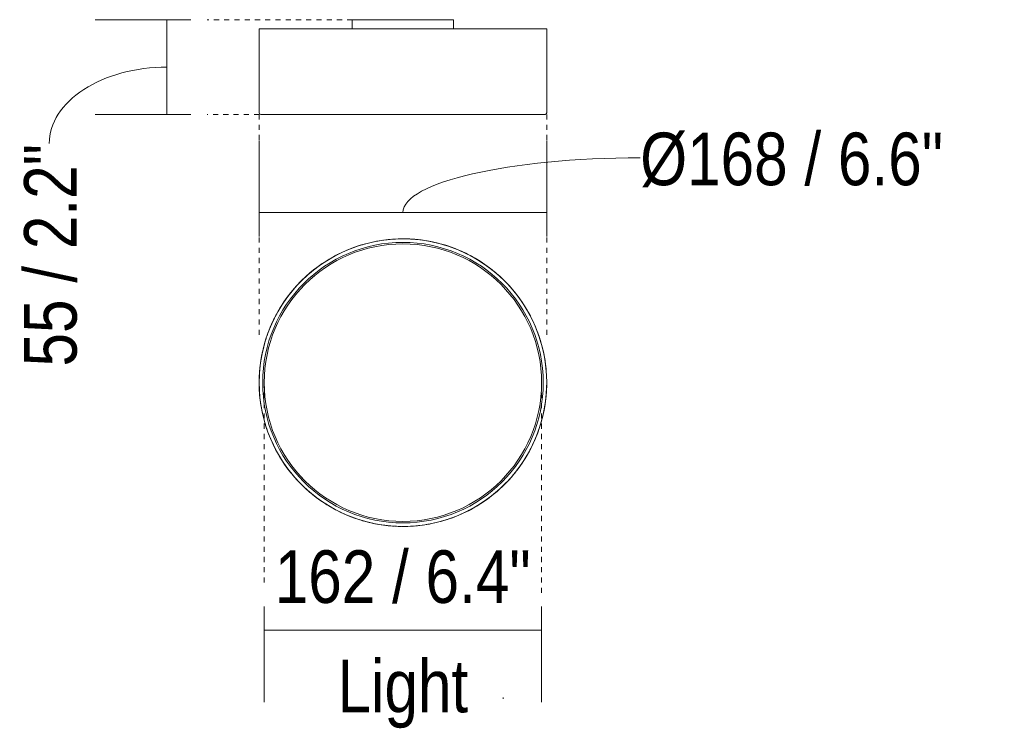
# Model space of a CAD drawing. Header units: millimetres. Extents: x 5806 to 11685, y -2990 to 7544.
# Tile 3 of 4: x 11109 to 11685, y 1584 to 2000. Entities that reach past the tile are written whole.
import ezdxf

# ---------------------------------------------------------------- set-up
doc = ezdxf.new("R2010")
doc.units = ezdxf.units.MM
doc.linetypes.add('Dash', pattern=[6, 3, -3])
doc.layers.add('A-ANNO-DIMS', color=7, linetype='Dash', lineweight=9, true_color=0xd2d2d2)
for name, color, linetype, lineweight in [('A-ANNO-DIMS-14', 7, 'Continuous', 9), ('A-GENM', 7, 'Continuous', 9), ('E-LITE-EQPM', 7, 'Continuous', 20), ('Imports in Families', 7, 'Continuous', 9)]:
    doc.layers.add(name, color=color, linetype=linetype, lineweight=lineweight)
doc.styles.add('Arial Narrow', font='ARIALN.TTF', dxfattribs={"height": 30.8})
doc.dimstyles.new('FARO_-_2_2mm_Arial_Narrow_mm_Inch_Left', dxfattribs={"dimscale": 304.8, "dimtxt": 31.521674, "dimasz": 0, "dimexe": 0.137795, "dimexo": 0.0625, "dimgap": 0.022966, "dimtad": 1, "dimdec": 0, "dimzin": 0, "dimdsep": 46, "dimtxsty": 'Arial Narrow', "dimblk1": 'NONE', "dimblk2": 'NONE', "dimsah": 1, "dimcen": 0.09, "dimadec": 0, "dimazin": 0, "dimtfac": 1, "dimtdec": 4, "dimtix": 1, "dimtmove": 1, "dimatfit": 3, "dimfxl": 0.045932, "dimfxlon": 1, "dimtvp": 1, "dimtolj": 1, "dimtzin": 0, "dimarcsym": 2})
doc.dimstyles.new('FARO_-_2_2mm_Arial_Narrow_mm_Inch_Right', dxfattribs={"dimscale": 304.8, "dimtxt": 31.521674, "dimasz": 0, "dimexe": 0.137795, "dimexo": 0.0625, "dimgap": 0.022966, "dimtad": 1, "dimdec": 0, "dimzin": 0, "dimdsep": 46, "dimtxsty": 'Arial Narrow', "dimblk1": 'NONE', "dimblk2": 'NONE', "dimsah": 1, "dimcen": 0.09, "dimadec": 0, "dimazin": 0, "dimtfac": 1, "dimtdec": 4, "dimtix": 1, "dimtmove": 0, "dimatfit": 3, "dimfxl": 0.045932, "dimfxlon": 1, "dimtvp": 1, "dimtolj": 1, "dimtzin": 0, "dimarcsym": 2})
doc.dimstyles.new('FARO_-_2_2mm_Arial_Narrow_mm_Inch_Right_1', dxfattribs={"dimscale": 304.8, "dimtxt": 31.521674, "dimasz": 0, "dimexe": 0.137795, "dimexo": 0.0625, "dimgap": 0.022966, "dimtad": 1, "dimdec": 0, "dimzin": 0, "dimdsep": 46, "dimtxsty": 'Arial Narrow', "dimblk1": 'NONE', "dimblk2": 'NONE', "dimsah": 1, "dimcen": 0.09, "dimadec": 0, "dimazin": 0, "dimtfac": 1, "dimtdec": 4, "dimtix": 1, "dimtmove": 1, "dimatfit": 3, "dimfxl": 0.045932, "dimfxlon": 1, "dimtvp": 1, "dimtolj": 1, "dimtzin": 0, "dimarcsym": 2})

# ---------------------------------------------------------------- blocks, each defined once
blk = doc.blocks.new('Family1 - Whinche_LIGHT_dwg-525426-Frontal_PDF')
at = {"layer": 'Imports in Families'}
for p, q in [((-3900.66, 1842.82), (-3900.6, 1842.77)), ((-3900.6, 1842.77), (-3900.66, 1842.82)), ((-3773.64, 1732.3), (-3773.7, 1732.35)), ((-3773.7, 1732.35), (-3773.64, 1732.3))]:
    blk.add_line(p, q, dxfattribs=at)
at = {"layer": 'Imports in Families', "flags": 128}
for points in [[(-3773.64, 1732.3), (-3771.48, 1734.89), (-3769.43, 1737.55), (-3767.48, 1740.3), (-3765.65, 1743.13), (-3763.93, 1746.02), (-3762.33, 1748.98), (-3760.84, 1752.01), (-3759.48, 1755.09), (-3758.24, 1758.22), (-3757.13, 1761.4), (-3756.15, 1764.62), (-3755.3, 1767.87), (-3754.58, 1771.16), (-3753.99, 1774.48), (-3753.53, 1777.81), (-3753.21, 1781.17), (-3753.02, 1784.53), (-3752.96, 1787.89), (-3753.04, 1791.26), (-3753.26, 1794.62), (-3753.61, 1797.97), (-3754.09, 1801.3), (-3754.71, 1804.61), (-3755.46, 1807.89), (-3756.33, 1811.15), (-3757.34, 1814.36), (-3758.48, 1817.53), (-3759.74, 1820.65), (-3761.12, 1823.72), (-3762.63, 1826.73), (-3764.25, 1829.68), (-3766, 1832.56), (-3767.85, 1835.37), (-3769.82, 1838.1), (-3771.9, 1840.75), (-3774.07, 1843.32), (-3776.35, 1845.8), (-3778.73, 1848.18), (-3781.2, 1850.47), (-3783.76, 1852.66), (-3786.41, 1854.74), (-3789.14, 1856.72), (-3791.94, 1858.58), (-3794.82, 1860.33), (-3797.76, 1861.97), (-3800.77, 1863.48), (-3803.83, 1864.88), (-3806.95, 1866.15), (-3810.12, 1867.29), (-3813.33, 1868.31), (-3816.57, 1869.2), (-3819.85, 1869.95), (-3823.16, 1870.58), (-3826.49, 1871.07), (-3829.84, 1871.43), (-3833.2, 1871.66), (-3836.57, 1871.75), (-3839.93, 1871.7), (-3843.3, 1871.52), (-3846.65, 1871.21), (-3849.99, 1870.76), (-3853.3, 1870.18), (-3856.59, 1869.47), (-3859.85, 1868.63), (-3863.08, 1867.66), (-3866.26, 1866.55), (-3869.39, 1865.33), (-3872.48, 1863.98), (-3875.51, 1862.5), (-3877.51, 1861.44)], [(-3877.51, 1861.44), (-3880.43, 1859.77), (-3883.28, 1857.98), (-3886.06, 1856.08), (-3888.76, 1854.07), (-3891.38, 1851.95), (-3893.91, 1849.73), (-3896.35, 1847.41), (-3898.7, 1845), (-3900.66, 1842.82)], [(-3900.66, 1842.82), (-3902.82, 1840.24), (-3904.87, 1837.57), (-3906.82, 1834.82), (-3908.65, 1832), (-3910.37, 1829.1), (-3911.97, 1826.14), (-3913.45, 1823.12), (-3914.82, 1820.04), (-3916.05, 1816.91), (-3917.16, 1813.73), (-3918.14, 1810.51), (-3919, 1807.25), (-3919.72, 1803.96), (-3920.31, 1800.64), (-3920.76, 1797.31), (-3921.09, 1793.96), (-3921.28, 1790.59), (-3921.33, 1787.23), (-3921.25, 1783.86), (-3921.03, 1780.5), (-3920.68, 1777.15), (-3920.2, 1773.82), (-3919.58, 1770.51), (-3918.84, 1767.23), (-3917.96, 1763.98), (-3916.95, 1760.76), (-3915.81, 1757.59), (-3914.55, 1754.47), (-3913.17, 1751.4), (-3911.66, 1748.39), (-3910.04, 1745.44), (-3908.29, 1742.56), (-3906.44, 1739.75), (-3904.47, 1737.02), (-3902.39, 1734.37), (-3900.21, 1731.8), (-3897.93, 1729.33), (-3895.56, 1726.94), (-3893.09, 1724.65), (-3890.52, 1722.47), (-3887.88, 1720.38), (-3885.15, 1718.41), (-3882.35, 1716.55), (-3879.47, 1714.79), (-3876.53, 1713.16), (-3873.52, 1711.64), (-3870.46, 1710.25), (-3867.34, 1708.98), (-3864.17, 1707.84), (-3860.96, 1706.82), (-3857.71, 1705.93), (-3854.43, 1705.17), (-3851.12, 1704.55), (-3847.79, 1704.06), (-3844.44, 1703.7), (-3841.09, 1703.47), (-3837.72, 1703.38), (-3834.35, 1703.43), (-3830.99, 1703.61), (-3827.64, 1703.92), (-3824.3, 1704.37), (-3820.98, 1704.95), (-3817.69, 1705.66), (-3814.43, 1706.5), (-3811.21, 1707.48), (-3808.03, 1708.58), (-3804.89, 1709.81), (-3801.81, 1711.16), (-3798.78, 1712.63), (-3796.79, 1713.69)], [(-3796.79, 1713.69), (-3793.87, 1715.36), (-3791.01, 1717.15), (-3788.23, 1719.05), (-3785.53, 1721.06), (-3782.91, 1723.18), (-3780.38, 1725.4), (-3777.94, 1727.72), (-3775.6, 1730.13), (-3773.64, 1732.3)]]:
    blk.add_lwpolyline(points, dxfattribs=at)
at = {"layer": 'Imports in Families'}
for start, end in [(107.98684, 110.31607), (106.3947, 109.06323), (106.39474, 109.06317), (98.04075, 100.64565), (94.54522, 96.8078), (94.54531, 96.80777), (86.74939, 89.35918), (83.86216, 86.55644), (83.8622, 86.55637), (77.14413, 80.35764), (72.06934, 74.27146), (72.06943, 74.27143), (116.67641, 118.64789), (117.06934, 118.64789), (117.06943, 118.64789), (68.07579, 70.7189), (61.3947, 64.06323), (61.39474, 64.06316), (118.64789, 129.59263), (118.64789, 119.27146), (118.64789, 119.27147), (56.82451, 59.39416), (130.41707, 138.97617), (128.93738, 131.55644), (128.93738, 131.55645), (49.54522, 51.8078), (49.54531, 51.80777), (47.18507, 50.0639), (139.54522, 141.8078), (139.5452, 141.80781), (138.97617, 140.14817), (38.86216, 41.55644), (38.8622, 41.55637), (38.11092, 39.39256), (147.07091, 149.50149), (151.3947, 154.06323), (151.39469, 154.06325), (26.90193, 29.42906), (27.06934, 29.27146), (27.06943, 29.27143), (158.18403, 160.93243), (18.07022, 20.43995), (162.06934, 164.27146), (162.06932, 164.27147), (16.3947, 19.06323), (16.39474, 19.06316), (167.2855, 170.44981), (8.17577, 10.80942), (173.93626, 176.5812), (173.93626, 176.58121), (4.50224, 6.83461), (4.50233, 6.83457), (176.94537, 179.46836), (353.83436, 356.5812), (353.8344, 356.58113), (356.94041, 359.46607), (184.50224, 186.83461), (184.50223, 186.83462), (188.1778, 190.81384), (347.28268, 350.44684), (342.06934, 344.27146), (342.06943, 344.27142), (196.42741, 199.06323), (196.42741, 199.06325), (198.07166, 200.36975), (338.18143, 340.92715), (206.90547, 209.4308), (207.11401, 209.27146), (207.114, 209.27147), (331.3947, 334.06323), (331.39474, 334.06316), (327.16011, 329.49863), (218.11237, 219.39381), (319.54522, 321.8078), (319.5453, 321.80776), (218.9104, 221.55644), (218.9104, 221.55645), (310.41734, 318.97095), (318.97095, 320.14575), (227.1865, 230.06499), (229.54522, 231.8078), (229.5452, 231.80781), (308.86216, 311.55644), (308.8622, 311.55637), (298.64789, 309.59209), (236.8267, 239.39534), (241.3947, 244.06323), (241.39469, 244.06324), (296.67614, 298.64789), (297.06934, 298.64789), (297.06932, 298.64789), (298.64789, 299.27146), (298.64789, 299.27142), (248.07668, 250.7211), (252.06934, 254.27146), (252.06932, 254.27147), (286.3947, 289.06323), (286.39469, 289.06324), (287.98694, 290.31642), (257.14488, 260.35865), (263.86216, 266.55644), (263.86215, 266.55645), (266.75032, 269.34632), (274.54522, 276.8078), (274.5452, 276.80781), (278.04106, 280.64671)]:
    blk.add_arc((-3837.15, 1787.56), 84.18, start, end, dxfattribs=at)
blk = doc.blocks.new('Family1 - Family1-523724-Frontal_PDF')
blk.add_blockref('Family1 - Whinche_LIGHT_dwg-525426-Frontal_PDF', (0, 0))
blk = doc.blocks.new('DIMBLOCK13-Frontal_PDF')
at = {"layer": 'A-ANNO-DIMS-14', "color": 251, "true_color": 0x5b5b5b, "transparency": 16777216}
for p, q in [((11252.15, 1656.61), (11252.15, 1600.61)), ((11252.15, 1642.61), (11252.15, 1656.61)), ((11414.56, 1656.61), (11414.56, 1600.61)), ((11414.56, 1642.61), (11414.56, 1656.61)), ((11252.15, 1642.61), (11414.56, 1642.61))]:
    blk.add_line(p, q, dxfattribs=at)
at = {"layer": 'A-ANNO-DIMS-14', "color": 0, "transparency": 16777216, "char_height": 30.8, "attachment_point": 1, "line_spacing_factor": 0.974696, "style": 'Arial Narrow'}
for s, insert, width in [('162 / 6.4"', (11258.3, 1689.42), 180.1239), ('Light', (11295.07, 1625.38), 91.8632)]:
    blk.add_mtext(s, dxfattribs=dict(at, insert=insert, width=width))
blk = doc.blocks.new('_None')
blk = doc.blocks.new('DIMBLOCK14-Frontal_PDF')
at = {"layer": 'A-ANNO-DIMS-14', "color": 251, "true_color": 0x5b5b5b, "transparency": 16777216}
for p, q in [((11209.22, 2000), (11153.22, 2000)), ((11195.22, 2000), (11195.22, 1944.56)), ((11195.22, 2000), (11209.22, 2000)), ((11209.22, 1944.56), (11153.22, 1944.56)), ((11195.22, 1944.56), (11209.22, 1944.56))]:
    blk.add_line(p, q, dxfattribs=at)
blk.add_ellipse((11195.22, 1927.6), major_axis=(68.88, 0), ratio=0.648653, start_param=1.570796, end_param=3.141593, dxfattribs=at)
at = {"layer": 'A-ANNO-DIMS-14', "color": 0, "transparency": 16777216, "insert": (11111.56, 1797.01), "char_height": 30.8, "width": 156.7078, "attachment_point": 1, "rotation": 90, "line_spacing_factor": 0.974696, "style": 'Arial Narrow'}
blk.add_mtext('55 / 2.2"', dxfattribs=at)
blk = doc.blocks.new('DIMBLOCK15-Frontal_PDF')
at = {"layer": 'A-ANNO-DIMS-14', "color": 251, "true_color": 0x5b5b5b, "transparency": 16777216}
for p, q in [((11249.17, 1887.05), (11249.17, 1929.12)), ((11417.53, 1887.05), (11417.53, 1929.12)), ((11249.17, 1887.12), (11417.53, 1887.12)), ((11249.17, 1887.12), (11249.17, 1873.12)), ((11417.53, 1887.12), (11417.53, 1873.12))]:
    blk.add_line(p, q, dxfattribs=at)
blk.add_ellipse((11472.25, 1887.12), major_axis=(-138.9, 0), ratio=0.230507, start_param=4.712389, end_param=6.283185, dxfattribs=at)
at = {"layer": 'A-ANNO-DIMS-14', "color": 0, "transparency": 16777216, "insert": (11472.25, 1933.92), "char_height": 30.8, "width": 213.1466, "attachment_point": 1, "line_spacing_factor": 0.974696, "style": 'Arial Narrow'}
blk.add_mtext('Ø168 / 6.6"', dxfattribs=at)

msp = doc.modelspace()

# ---------------------------------------------------------------- linework, layer by layer
at = {"layer": 'A-ANNO-DIMS'}
for p, q in [((11303.71, 2000), (11218.71, 2000)), ((11249.17, 1944.56), (11218.71, 1944.56)), ((11249.17, 1944.56), (11249.17, 1812.56)), ((11417.53, 1944.56), (11417.53, 1812.56)), ((11252.15, 1787.56), (11252.15, 1667.56)), ((11414.56, 1787.56), (11414.56, 1662.56))]:
    msp.add_line(p, q, dxfattribs=at)
at = {"layer": 'E-LITE-EQPM'}
for p, q in [((11303.71, 1994.56), (11249.17, 1994.56)), ((11249.17, 1994.56), (11249.17, 1945.51)), ((11362.99, 2000), (11303.71, 2000)), ((11303.71, 2000), (11303.71, 1994.56)), ((11303.71, 1994.56), (11362.99, 1994.56)), ((11362.99, 1994.56), (11362.99, 2000)), ((11417.53, 1994.56), (11362.99, 1994.56)), ((11417.53, 1945.51), (11417.53, 1994.56)), ((11250.11, 1944.56), (11416.59, 1944.56)), ((11392.08, 1602.56), (11392.08, 1603.35))]:
    msp.add_line(p, q, dxfattribs=at)
for centre, radius, start, end in [((11250.11, 1945.51), 0.945, 180, 270), ((11416.59, 1945.51), 0.945, 270, 360), ((11333.35, 1787.56), 84.16, 0, 180), ((11333.35, 1787.56), 82.11, 0, 180), ((11333.35, 1787.56), 81.21, 0, 180), ((11333.35, 1787.56), 84.16, 180, 360), ((11333.35, 1787.56), 82.11, 180, 0), ((11333.35, 1787.56), 81.21, 180, 360)]:
    msp.add_arc(centre, radius, start, end, dxfattribs=at)

# ---------------------------------------------------------------- block references
at = {"layer": 'A-GENM', "color": 9, "true_color": 0xc0c0c0}
msp.add_blockref('Family1 - Family1-523724-Frontal_PDF', (15170.5, 0), dxfattribs=at)

# ---------------------------------------------------------------- dimensions: what is measured, and where the dimension line sits
at = {"layer": 'A-ANNO-DIMS', "color": 251, "linetype": 'Continuous', "true_color": 0x5b5b5b}
dim = msp.add_linear_dim(base=(11195.22, 1944.56), p1=(11209.22, 2000), p2=(11209.22, 1944.56), angle=90, dimstyle='FARO_-_2_2mm_Arial_Narrow_mm_Inch_Left', override={"dimpost": '<>', "dimfxl": 55.438233}, dxfattribs=at)
dim.commit()
dim.dimension.update_dxf_attribs({"geometry": 'DIMBLOCK14-Frontal_PDF', "text_midpoint": (11132.09, 1875.37), "dimtype": 160, "text_rotation": 90})
dim = msp.add_linear_dim(base=(11417.53, 1887.12), p1=(11249.17, 1873.12), p2=(11417.53, 1873.12), text='Ø<>', dimstyle='FARO_-_2_2mm_Arial_Narrow_mm_Inch_Right_1', override={"dimpost": '<>', "dimfxl": 168.36713}, dxfattribs=at)
dim.commit()
dim.dimension.update_dxf_attribs({"geometry": 'DIMBLOCK15-Frontal_PDF', "text_midpoint": (11578.82, 1913.39), "dimtype": 160})
dim = msp.add_linear_dim(base=(11414.56, 1642.61), p1=(11252.15, 1656.61), p2=(11414.56, 1656.61), text='<>\\XLight', dimstyle='FARO_-_2_2mm_Arial_Narrow_mm_Inch_Right', override={"dimpost": '<>', "dimfxl": 162.410737}, dxfattribs=at)
dim.commit()
dim.dimension.update_dxf_attribs({"geometry": 'DIMBLOCK13-Frontal_PDF', "text_midpoint": (11333.35, 1642.61)})

doc.saveas('drawing.dxf')
